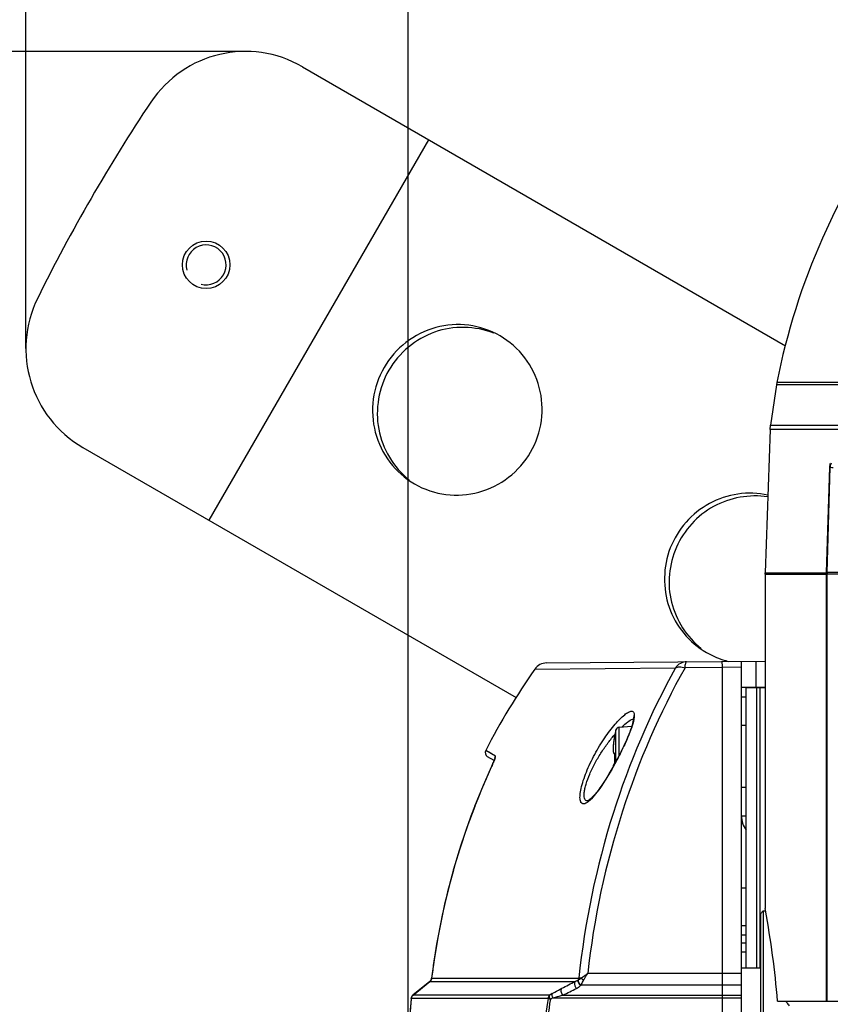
# Model space of a CAD drawing. Header units: millimetres. Extents: x 0 to 420, y 0 to 297.
# Tile 4 of 100: x 63 to 80, y 65 to 85. Entities that reach past the tile are written whole.
import ezdxf

# ---------------------------------------------------------------- set-up
doc = ezdxf.new("R2010")
doc.units = ezdxf.units.MM
doc.header["$LTSCALE"] = 23.1
doc.layers.get('0').update_dxf_attribs({"linetype": 'CONTINUOUS'})
for name, color, linetype in [('06___PRT_ALL_SURFS', 7, 'CONTINUOUS'), ('AXES', 7, 'CONTINUOUS'), ('DIM_PILOTEES', 7, 'CONTINUOUS')]:
    doc.layers.add(name, color=color, linetype=linetype)
doc.styles.get("Standard").update_dxf_attribs({"font": 'txt', "width": 0.7})
doc.dimstyles.new('DIMSTYLE_3', dxfattribs={"dimtxt": 2.5, "dimasz": 3.5, "dimexe": 2, "dimexo": 0, "dimtad": 1, "dimdec": 0, "dimlfac": 5, "dimdsep": 46, "dimtxsty": 'Standard', "dimblk": '_FILLED', "dimblk1": '_FILLED', "dimblk2": '_FILLED', "dimcen": 0, "dimazin": 2, "dimtp": 0.5, "dimtm": 0.5, "dimtfac": 1, "dimtdec": 0, "dimtofl": 0, "dimtmove": 0, "dimatfit": 3, "dimldrblk": '_FILLED', "dimfxl": 0, "dimtolj": 1, "dimarcsym": 0})
doc.dimstyles.new('DIMSTYLE_5', dxfattribs={"dimtxt": 2.5, "dimasz": 3.5, "dimexe": 2, "dimexo": 0, "dimtad": 1, "dimlfac": 5, "dimdsep": 46, "dimtxsty": 'Standard', "dimblk": '_FILLED', "dimblk1": '_FILLED', "dimblk2": '_FILLED', "dimcen": 0, "dimazin": 2, "dimtp": 0.5, "dimtm": 0.5, "dimtfac": 1, "dimtofl": 0, "dimtmove": 0, "dimatfit": 3, "dimldrblk": '_FILLED', "dimfxl": 0, "dimtolj": 1, "dimarcsym": 0})

# ---------------------------------------------------------------- blocks, each defined once
blk = doc.blocks.new('_FILLED')
at = {"color": 0, "linetype": 'ByBlock'}
blk.add_solid([(0, 0), (-1, 0.1429), (-1, -0.1429)], dxfattribs=at)
blk = doc.blocks.new('*D14')
at = {"layer": 'DIM_PILOTEES', "color": 2, "linetype": 'Continuous'}
for p, q in [((63.482, 78.398), (63.482, 108.414)), ((129.619, 78.398), (129.619, 108.414)), ((63.482, 106.414), (96.55, 106.414)), ((129.619, 106.414), (96.55, 106.414))]:
    blk.add_line(p, q, dxfattribs=at)
at = {"layer": 'DIM_PILOTEES', "color": 2, "linetype": 'Continuous', "xscale": 3.5, "yscale": 3.5, "zscale": 3.5, "rotation": 180}
blk.add_blockref('_FILLED', (63.482, 106.414), dxfattribs=at)
at = {"layer": 'DIM_PILOTEES', "color": 2, "linetype": 'Continuous', "xscale": 3.5, "yscale": 3.5, "zscale": 3.5}
blk.add_blockref('_FILLED', (129.619, 106.414), dxfattribs=at)
at = {"layer": 'DIM_PILOTEES', "color": 2, "linetype": 'Continuous', "insert": (96.55, 109.539), "char_height": 2.5, "width": 7.5, "attachment_point": 2, "line_spacing_factor": 0.9}
blk.add_mtext('{\\ftxt;\\W0.0001;\\H0.0001;\\~}{\\ftxt;\\W2.0;\\H2.5; }{\\ftxt;\\W0.0001;\\H0.0001;\\~}', dxfattribs=at)
blk = doc.blocks.new('*D15')
at = {"layer": 'DIM_PILOTEES', "color": 2, "linetype": 'Continuous'}
for p, q in [((68.108, 84.654), (51.484, 84.654)), ((53.484, 84.654), (53.484, 55.697)), ((53.484, 26.74), (53.484, 55.697)), ((94.168, 26.74), (51.484, 26.74))]:
    blk.add_line(p, q, dxfattribs=at)
at = {"layer": 'DIM_PILOTEES', "color": 2, "linetype": 'Continuous', "xscale": 3.5, "yscale": 3.5, "zscale": 3.5}
for p, rotation in [((53.484, 84.654), 90), ((53.484, 26.74), 270)]:
    blk.add_blockref('_FILLED', p, dxfattribs=dict(at, rotation=rotation))
at = {"layer": 'DIM_PILOTEES', "color": 2, "linetype": 'Continuous', "insert": (50.359, 55.697), "char_height": 2.5, "width": 8.83929, "attachment_point": 2, "rotation": 90, "line_spacing_factor": 0.9}
blk.add_mtext('{\\ftxt;\\W0.0001;\\H0.0001;\\~}{\\ftxt;\\W2.3571428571;\\H2.5; }{\\ftxt;\\W0.0001;\\H0.0001;\\~}', dxfattribs=at)
blk = doc.blocks.new('*D17')
at = {"layer": 'DIM_PILOTEES', "color": 2, "linetype": 'Continuous'}
for p, q in [((71.53, 63.263), (71.53, 103.414)), ((121.571, 63.263), (121.571, 103.414)), ((71.53, 101.414), (96.55, 101.414)), ((121.571, 101.414), (96.55, 101.414))]:
    blk.add_line(p, q, dxfattribs=at)
at = {"layer": 'DIM_PILOTEES', "color": 2, "linetype": 'Continuous', "xscale": 3.5, "yscale": 3.5, "zscale": 3.5, "rotation": 180}
blk.add_blockref('_FILLED', (71.53, 101.414), dxfattribs=at)
at = {"layer": 'DIM_PILOTEES', "color": 2, "linetype": 'Continuous', "xscale": 3.5, "yscale": 3.5, "zscale": 3.5}
blk.add_blockref('_FILLED', (121.571, 101.414), dxfattribs=at)
at = {"layer": 'DIM_PILOTEES', "color": 2, "linetype": 'Continuous', "insert": (96.55, 104.539), "char_height": 2.5, "width": 13.66071, "attachment_point": 2, "line_spacing_factor": 0.9}
blk.add_mtext('{\\ftxt;\\W0.0001;\\H0.0001;\\~}{\\ftxt;\\W3.6428571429;\\H2.5; }{\\ftxt;\\W0.0001;\\H0.0001;\\~}', dxfattribs=at)

msp = doc.modelspace()

# ---------------------------------------------------------------- linework, layer by layer
at = {"color": 7, "linetype": 'Continuous'}
for p, q in [((69.3083, 84.3327), (79.4802, 78.4599)), ((67.3406, 74.7849), (71.9669, 82.7978)), ((79.2889, 77.6388), (79.1625, 76.7838)), ((79.2972, 77.687), (79.2889, 77.6388)), ((80.808, 77.6388), (79.2889, 77.6388)), ((80.8155, 77.687), (79.2972, 77.687)), ((79.1543, 76.6947), (79.1625, 76.7838)), ((79.1625, 76.7838), (80.694, 76.7838)), ((79.1543, 76.6947), (79.0491, 73.6817)), ((79.327, 76.6947), (79.1543, 76.6947)), ((80.6883, 76.6935), (79.327, 76.6947)), ((64.682, 76.3198), (73.8051, 71.0526)), ((80.4053, 75.9016), (80.3382, 73.6848)), ((80.355, 73.6875), (80.422, 75.9025)), ((79.0485, 73.6468), (79.0491, 73.6817)), ((79.0485, 73.6468), (79.0485, 66.6126)), ((79.0485, 73.6468), (80.3378, 73.6468)), ((79.0491, 73.6817), (80.3378, 73.6817)), ((80.3378, 73.6546), (80.3378, 64.6626)), ((80.7625, 73.6536), (80.3545, 73.6528)), ((80.3545, 64.6626), (80.3545, 73.6528)), ((74.4447, 71.7801), (79.0485, 71.8203)), ((78.5504, 54.7091), (78.5504, 71.816)), ((78.8562, 71.8186), (78.8562, 71.266)), ((74.2018, 71.6526), (77.1645, 71.6789)), ((78.1504, 71.6855), (77.3635, 71.6789)), ((78.5504, 71.6891), (78.1504, 71.6855)), ((78.1504, 54.8396), (78.1504, 71.6855)), ((79.0485, 71.2677), (78.5504, 71.2634)), ((78.6504, 65.3626), (78.6504, 71.2626)), ((78.6504, 71.2626), (79.0485, 71.2626)), ((78.8661, 71.2626), (78.8661, 65.3626)), ((78.942, 71.2626), (78.942, 65.3626)), ((78.6504, 71.0626), (78.5504, 71.0626)), ((76.2788, 70.6252), (76.2787, 70.6189)), ((76.2788, 70.6256), (76.2788, 70.6252)), ((75.9087, 69.7078), (75.9087, 70.3707)), ((75.9791, 70.4301), (76.243, 70.4532)), ((75.9791, 69.8423), (75.9791, 70.4301)), ((78.6504, 70.4626), (78.5504, 70.4626)), ((75.8557, 70.0828), (75.8532, 70.0584)), ((75.8588, 70.1079), (75.8557, 70.0825)), ((75.8624, 70.1338), (75.8588, 70.1076)), ((75.8665, 70.1603), (75.8624, 70.1335)), ((75.8711, 70.187), (75.8665, 70.1599)), ((75.8753, 70.2094), (75.871, 70.1866)), ((75.8763, 70.2147), (75.8753, 70.2094)), ((75.8753, 70.2094), (75.8753, 70.2094)), ((75.8775, 70.2215), (75.8763, 70.2147)), ((75.8786, 70.2277), (75.8775, 70.2215)), ((75.8793, 70.2315), (75.8786, 70.2277)), ((75.8799, 70.2349), (75.8793, 70.2315)), ((75.8804, 70.238), (75.8799, 70.2349)), ((75.8808, 70.2407), (75.8804, 70.238)), ((75.8808, 70.2519), (75.882, 70.2518)), ((75.8808, 70.2519), (75.882, 70.2518)), ((75.8811, 70.2428), (75.8808, 70.2407)), ((75.8817, 70.2475), (75.8811, 70.2428)), ((75.8817, 70.2477), (75.8817, 70.2475)), ((73.3718, 69.8208), (73.1669, 69.94)), ((75.8489, 69.9939), (75.8485, 69.9752)), ((75.8485, 69.9753), (75.8485, 69.9583)), ((75.8485, 69.9584), (75.8491, 69.943)), ((75.8498, 70.014), (75.8489, 69.9937)), ((75.8491, 69.9431), (75.85, 69.9294)), ((75.8512, 70.0356), (75.8498, 70.0138)), ((75.85, 69.9294), (75.8514, 69.9172)), ((75.8532, 70.0586), (75.8512, 70.0354)), ((75.8514, 69.9172), (75.8531, 69.9064)), ((75.8531, 69.9065), (75.8552, 69.8969)), ((75.8552, 69.8969), (75.8578, 69.8885)), ((75.8755, 69.8635), (75.881, 69.861)), ((73.3445, 69.7276), (73.2058, 69.8077)), ((75.881, 69.6641), (75.8755, 69.6616)), ((75.8806, 69.656), (75.8815, 69.6633)), ((75.882, 69.8395), (75.8816, 69.8395)), ((75.882, 69.6856), (75.8816, 69.6856)), ((75.8903, 69.6671), (75.8834, 69.6544)), ((75.896, 69.6776), (75.8903, 69.6671)), ((73.2908, 69.6037), (73.1112, 69.1979)), ((73.3005, 69.6249), (73.2908, 69.6037)), ((73.2908, 69.6037), (73.2919, 69.6053)), ((75.8514, 69.6079), (75.8507, 69.602)), ((75.8531, 69.6187), (75.8514, 69.6079)), ((75.8552, 69.6282), (75.8531, 69.6187)), ((75.8578, 69.6366), (75.8552, 69.6282)), ((73.1117, 69.1991), (72.9333, 68.76)), ((78.5504, 69.1626), (78.6504, 69.1626)), ((75.3134, 68.8763), (75.3132, 68.8763)), ((72.9342, 68.7623), (72.7694, 68.3166)), ((78.5504, 68.5626), (78.6504, 68.5626)), ((72.7702, 68.3189), (72.6196, 67.8684)), ((72.6203, 67.8707), (72.4839, 67.4159)), ((72.4846, 67.4182), (72.3626, 66.9596)), ((72.3632, 66.962), (72.2556, 66.5003)), ((78.6504, 67.0376), (78.5504, 67.0376)), ((79.0104, 66.5626), (78.9504, 66.5026)), ((79.0104, 66.5626), (79.0104, 59.9626)), ((79.0104, 66.5626), (79.0579, 66.5626)), ((79.0555, 66.5757), (79.0485, 66.6126)), ((79.0563, 66.5711), (79.0485, 66.6126)), ((72.2561, 66.5028), (72.163, 66.0384)), ((78.9504, 66.5026), (78.9504, 60.0226)), ((78.5504, 66.2526), (78.6504, 66.2526)), ((72.1635, 66.0409), (72.0849, 65.5746)), ((78.6504, 66.0526), (78.5504, 66.0526)), ((78.5504, 65.8876), (78.6504, 65.8876)), ((72.0853, 65.5772), (72.0251, 65.1415)), ((78.5504, 65.7025), (78.6504, 65.7025)), ((78.5504, 65.3626), (78.9504, 65.3626)), ((72.0251, 65.1415), (72.0257, 65.1421)), ((72.0257, 65.1421), (75.1262, 65.1421)), ((78.5504, 65.2401), (75.3133, 65.2401)), ((71.9887, 65.0741), (71.6335, 64.7874)), ((71.6357, 64.7889), (71.9889, 65.074)), ((71.9887, 65.0741), (71.9909, 65.0756)), ((71.9889, 65.074), (71.9909, 65.0756)), ((71.9909, 65.0756), (75.0499, 65.0756)), ((78.5504, 64.998), (75.1731, 64.998)), ((71.5967, 64.7188), (71.5606, 64.2537)), ((71.5967, 64.7188), (71.5973, 64.7193)), ((74.4795, 64.7193), (71.5973, 64.7193)), ((71.6335, 64.7874), (71.6357, 64.7889)), ((74.5165, 64.7889), (71.6357, 64.7889)), ((74.567, 64.8192), (74.5165, 64.7889)), ((74.5784, 64.7298), (74.5271, 64.6998)), ((74.5784, 64.7298), (78.5504, 64.7298)), ((74.7977, 64.7869), (78.5504, 64.7869)), ((79.3121, 64.6626), (80.3311, 64.6626)), ((80.3378, 64.6626), (89.0193, 64.6626))]:
    msp.add_line(p, q, dxfattribs=at)
for points in [[(80.3382, 73.6848), (80.3378, 73.6671), (80.3378, 73.6546)], [(76.2787, 70.6189), (76.2772, 70.5991), (76.2736, 70.5737), (76.2675, 70.5431), (76.2589, 70.5077), (76.2476, 70.4679), (76.2337, 70.4239), (76.2173, 70.3763), (76.1984, 70.3254), (76.1773, 70.2714), (76.154, 70.215), (76.1287, 70.1563), (76.1016, 70.0958), (76.0728, 70.0333), (76.0421, 69.9691), (76.0098, 69.9032), (75.9758, 69.8357), (75.94, 69.7667), (75.9026, 69.6963)], [(76.2792, 70.639), (76.2788, 70.6397), (76.2774, 70.6428), (76.2776, 70.6419), (76.2783, 70.6371), (76.2788, 70.6286), (76.2788, 70.6256)], [(73.2847, 69.8715), (73.2215, 69.9082), (73.1826, 69.9311), (73.1671, 69.9399), (73.1669, 69.94)], [(75.8578, 69.8885), (75.8608, 69.881), (75.8647, 69.8743), (75.8694, 69.8685), (75.8755, 69.8635)], [(75.8796, 69.8686), (75.8797, 69.8685), (75.8799, 69.8679), (75.8801, 69.8668), (75.8804, 69.8654), (75.8807, 69.8636), (75.8809, 69.8615)], [(75.8809, 69.8615), (75.8812, 69.8592), (75.8814, 69.8565), (75.8815, 69.8536), (75.8817, 69.8505), (75.8817, 69.8473), (75.8817, 69.8439), (75.8816, 69.8404), (75.8816, 69.8395)], [(75.881, 69.861), (75.881, 69.861), (75.8812, 69.8583), (75.8814, 69.8554), (75.8816, 69.8522), (75.8817, 69.8488), (75.8817, 69.8452), (75.8817, 69.8414), (75.8816, 69.8406)], [(73.3632, 69.7807), (73.3633, 69.7812), (73.3632, 69.7807), (73.3628, 69.7791), (73.3621, 69.7765), (73.3611, 69.773), (73.3597, 69.7687), (73.358, 69.7636), (73.3559, 69.7577), (73.3535, 69.751), (73.3508, 69.7437), (73.3477, 69.7358), (73.3444, 69.7271), (73.3407, 69.7179), (73.3366, 69.708), (73.3323, 69.6976), (73.3277, 69.6866), (73.3227, 69.6752), (73.3175, 69.6632), (73.3121, 69.6508), (73.3064, 69.638), (73.3005, 69.6249)], [(75.9026, 69.6963), (75.8635, 69.6247), (75.8226, 69.552), (75.7806, 69.4793), (75.7376, 69.4073), (75.6944, 69.3373), (75.6517, 69.2706), (75.61, 69.2081), (75.5701, 69.1508), (75.5324, 69.0992), (75.4975, 69.054), (75.4654, 69.0146), (75.4361, 68.981), (75.4095, 68.9527), (75.3855, 68.9292), (75.3642, 68.9104), (75.3457, 68.8958), (75.3304, 68.8855), (75.3279, 68.8841)], [(75.8755, 69.6616), (75.8694, 69.6566), (75.8647, 69.6507), (75.8608, 69.644), (75.8578, 69.6366)], [(75.881, 69.6641), (75.8807, 69.6618), (75.8804, 69.6598), (75.8801, 69.6583), (75.8798, 69.6572), (75.8797, 69.6566)], [(75.8816, 69.8395), (75.8813, 69.8299), (75.881, 69.8156), (75.8807, 69.8012), (75.8805, 69.7869), (75.8804, 69.7726), (75.8804, 69.7529)], [(75.8804, 69.7529), (75.8805, 69.7386), (75.8807, 69.7243), (75.881, 69.7099), (75.8813, 69.6956)], [(75.8813, 69.6956), (75.8817, 69.6837), (75.8817, 69.6799), (75.8817, 69.6763), (75.8816, 69.6729), (75.8814, 69.6697), (75.8812, 69.6667), (75.881, 69.6641)], [(75.3279, 68.8841), (75.3188, 68.8792), (75.3121, 68.8765), (75.3115, 68.8762), (75.3134, 68.8763)], [(72.0251, 65.1415), (72.0235, 65.132), (72.0209, 65.122), (72.0173, 65.1124), (72.0129, 65.1032), (72.0077, 65.0948), (72.0018, 65.087), (71.9954, 65.0801), (71.9887, 65.0741)], [(72.0251, 65.1415), (72.0239, 65.1339), (72.0214, 65.1238), (72.018, 65.114), (72.0137, 65.1048), (72.0086, 65.0962), (72.0029, 65.0883), (71.9965, 65.0812), (71.9922, 65.0772)]]:
    msp.add_lwpolyline(points, dxfattribs=at)
for centre, radius, start, end in [((68.1083, 82.2543), 2.4, 60, 146.26767), ((96.5504, 63.2626), 36.6, 146.26767, 153.73233), ((93.4597, 74.8801), 14.438, 143.43049, 168.78996), ((65.882, 78.3983), 2.4, 153.73233, 240), ((80.7322, 77.8216), 1.9437, 260.81885, 262.64941), ((81.4458, 73.6537), 1.0913, 178.22334, 180.04457), ((80.7527, -6.2551), 79.9436, 89.992547, 90.284986), ((78.7001, 73.5359), 1.7719, 240.03668, 252.22482), ((74.4473, 71.4802), 0.3, 90.5, 144.92437), ((78.6981, 73.5291), 1.7648, 252.21973, 256.44171), ((75.6607, 70.7158), 0.6375, 349.17893, 351.19324), ((75.991, 70.6778), 0.3049, 356.31408, 359.68676), ((78.0139, 68.4229), 2.8225, 138.91966, 139.38106), ((78.2304, 69.7626), 2.4, 165.32287, 168.23433), ((75.9861, 70.3504), 0.08, 95, 165.32287), ((77.1954, 69.9305), 1.3482, 174.06581, 174.21958), ((77.284, 69.921), 1.4373, 173.14071, 174.05536), ((77.3526, 69.9128), 1.5064, 172.86012, 173.14338), ((77.4015, 69.9067), 1.5557, 172.38739, 172.85918), ((77.453, 69.8998), 1.6077, 171.97733, 172.38795), ((77.5038, 69.8926), 1.659, 171.33299, 171.97639), ((77.5433, 69.8866), 1.6989, 170.99757, 171.33448), ((77.5653, 69.8832), 1.7212, 170.55515, 170.9975), ((77.5825, 69.8803), 1.7386, 170.26992, 170.55534), ((77.6097, 69.8756), 1.7663, 169.09866, 170.26911), ((75.9004, 70.2479), 0.02, 168.23433, 194.79119), ((75.9017, 70.2477), 0.0201, 168.28836, 181.35232), ((73.2558, 69.8943), 0.1, 152.78306, 240), ((78.282, 69.7626), 2.4012, 178.16287, 181.83713), ((75.6684, 69.8464), 0.2137, 358.15905, 359.81686), ((75.6683, 69.6787), 0.2138, 0.21162, 1.8405), ((86.769, 63.3971), 14.8382, 155.26691, 157.17741), ((69.6987, 71.2608), 3.9562, 335.26312, 335.63612), ((87.029, 63.2997), 15.1157, 157.21928, 170.2545), ((75.0397, 69.228), 0.4652, 307.87053, 308.82981), ((74.9964, 69.2814), 0.534, 308.85715, 310.96567), ((74.9228, 69.3662), 0.6463, 310.96252, 312.90289), ((79.0504, 68.5626), 0.5, 180, 216.7837), ((61.0656, 63.1887), 18.306, 4.61815, 10.66266), ((87.1899, 63.269), 15.2795, 170.24325, 172.95837), ((75.2601, 64.7001), 0.433, 109.36512, 110.19934), ((71.9292, 65.1484), 0.0954, 310.30766, 322.08477), ((56.0736, 101.774), 41.3143, 296.91013, 297.34289), ((56.3246, 101.6036), 41.1913, 296.64552, 297.08348), ((73.4612, 66.7519), 2.4508, 314.06248, 314.30489), ((87.2839, 63.2646), 15.754, 174.70174, 175.042), ((71.6959, 64.7109), 0.0986, 127.63859, 129.21096), ((87.2968, 63.2635), 15.7669, 175.04207, 176.09493)]:
    msp.add_arc(centre, radius, start, end, dxfattribs=at)
at = {"color": 2, "linetype": 'Continuous'}
msp.add_arc((67.2787, 80.1626), 0.42, 255, 195, dxfattribs=at)
at = {"color": 7, "linetype": 'Continuous'}
for points, knots in [([(73.4679, 78.6677), (73.2672, 78.7836), (72.8136, 78.9368), (72.1003, 78.8855), (71.458, 78.5646), (70.9851, 78.0227), (70.7522, 77.3422), (70.7955, 76.6255), (71.1077, 75.9821), (71.4672, 75.6659), (71.6679, 75.55)], [0, 0, 0, 0, 0.1244149, 0.2491548, 0.374403, 0.5, 0.625597, 0.7508452, 0.8755851, 1, 1, 1, 1]), ([(73.3359, 78.7222), (73.1399, 78.8), (72.7148, 78.8849), (71.8698, 78.7497), (70.9851, 78.0227), (70.7979, 76.893), (71.1032, 76.0937), (71.3893, 75.7679), (71.5547, 75.637)], [0, 0, 0, 0, 0.1254437, 0.2512083, 0.5, 0.7487917, 0.8745563, 1, 1, 1, 1]), ([(71.6679, 75.55), (71.8687, 75.4341), (72.3222, 75.2809), (73.0355, 75.3322), (73.6778, 75.6531), (74.1507, 76.195), (74.3836, 76.8755), (74.3404, 77.5922), (74.0281, 78.2356), (73.6687, 78.5518), (73.4679, 78.6677)], [0, 0, 0, 0, 0.1244149, 0.2491548, 0.374403, 0.5, 0.625597, 0.7508452, 0.8755851, 1, 1, 1, 1]), ([(80.422, 75.9025), (80.4179, 75.9025), (80.4142, 75.9009), (80.4053, 75.903), (80.4053, 75.9016)], [0, 0, 0, 0, 0.7446798, 1, 1, 1, 1]), ([(79.1066, 75.3149), (78.9016, 75.3594), (78.4708, 75.3738), (77.6627, 75.1078), (76.9054, 74.2601), (76.8889, 73.1235), (77.3059, 72.3838), (77.6339, 72.1056), (77.8152, 72.0009)], [0, 0, 0, 0, 0.1255296, 0.2515102, 0.500563, 0.7491154, 0.874691, 1, 1, 1, 1]), ([(79.1054, 75.2764), (78.7246, 75.3362), (77.8968, 75.1912), (77.0625, 74.2701), (76.9459, 73.0329), (77.4003, 72.3266), (77.702, 72.0879)], [0, 0, 0, 0, 0.2494925, 0.5004004, 0.7509658, 1, 1, 1, 1]), ([(80.3545, 73.6528), (80.3503, 73.6529), (80.3466, 73.654), (80.3378, 73.6532), (80.3378, 73.6546)], [0, 0, 0, 0, 0.7402828, 1, 1, 1, 1]), ([(80.355, 73.6875), (80.3509, 73.6874), (80.3467, 73.6868), (80.3385, 73.6864), (80.3384, 73.6848)], [0, 0, 0, 0, 0.7311628, 1, 1, 1, 1]), ([(77.3971, 71.8059), (77.3519, 71.8055), (77.2598, 71.7815), (77.1902, 71.7169), (77.1645, 71.6789)], [0, 0, 0, 0, 0.4960486, 1, 1, 1, 1]), ([(77.3635, 71.6789), (77.3654, 71.6966), (77.3684, 71.7277), (77.3765, 71.7682), (77.3832, 71.7927), (77.3927, 71.8059), (77.3971, 71.8059)], [0, 0, 0, 0, 0.3975929, 0.7028629, 0.9021129, 1, 1, 1, 1]), ([(78.1504, 71.6855), (78.1501, 71.7032), (78.1498, 71.7283), (78.1493, 71.7593), (78.149, 71.7777), (78.1484, 71.7918), (78.1488, 71.8032), (78.1473, 71.8079), (78.1485, 71.8125), (78.1478, 71.8125)], [0, 0, 0, 0, 0.4181487, 0.5905621, 0.7350593, 0.8496373, 0.9327286, 0.9830447, 1, 1, 1, 1]), ([(77.1645, 71.6789), (76.6266, 70.7049), (75.7182, 68.5805), (75.2502, 66.3168), (75.1262, 65.1421)], [0, 0, 0, 0, 0.4850262, 1, 1, 1, 1]), ([(77.3635, 71.6789), (76.8258, 70.7219), (75.9176, 68.6299), (75.4429, 66.3989), (75.3133, 65.2401)], [0, 0, 0, 0, 0.4849125, 1, 1, 1, 1]), ([(77.1645, 71.6789), (77.1888, 71.6942), (77.2601, 71.7045), (77.3263, 71.6902), (77.3635, 71.6789)], [0, 0, 0, 0, 0.4255112, 1, 1, 1, 1]), ([(75.2274, 68.8144), (75.2188, 68.8141), (75.2012, 68.8167), (75.1787, 68.8337), (75.1634, 68.8616), (75.1497, 68.9175), (75.1517, 69.0127), (75.1753, 69.149), (75.221, 69.3108), (75.2861, 69.4884), (75.3673, 69.673), (75.4907, 69.9162), (75.6596, 70.1948), (75.8439, 70.4414), (75.989, 70.6001), (76.0835, 70.6871), (76.1637, 70.7441), (76.2184, 70.7657), (76.2409, 70.7649)], [0, 0, 0, 0, 0.0109272, 0.0217718, 0.0345694, 0.0506591, 0.0946252, 0.1542305, 0.2267146, 0.3081834, 0.3947507, 0.4831155, 0.6552406, 0.8086359, 0.8739088, 0.9288653, 0.9713115, 1, 1, 1, 1]), ([(76.2409, 70.7649), (76.2491, 70.7647), (76.2658, 70.7609), (76.2848, 70.7414), (76.2945, 70.7116), (76.2959, 70.6889), (76.2959, 70.6761)], [0, 0, 0, 0, 0.2106859, 0.4180715, 0.6714001, 1, 1, 1, 1]), ([(76.287, 70.5961), (76.2748, 70.5321), (76.2305, 70.3908), (76.1407, 70.1694), (76.0267, 69.9262), (75.9411, 69.7608), (75.896, 69.6776)], [0, 0, 0, 0, 0.1953009, 0.4417907, 0.7163564, 1, 1, 1, 1]), ([(76.0369, 70.4356), (76.0756, 70.4722), (76.1463, 70.5335), (76.2255, 70.5855), (76.2628, 70.6008)], [0, 0, 0, 0, 0.5693247, 1, 1, 1, 1]), ([(76.2953, 70.6582), (76.2951, 70.655), (76.294, 70.6416), (76.2923, 70.6283), (76.2908, 70.6182)], [0, 0, 0, 0, 0.2355307, 1, 1, 1, 1]), ([(75.2907, 68.8791), (75.2802, 68.8824), (75.259, 68.8974), (75.2418, 68.9373), (75.2355, 68.9915), (75.2396, 69.0604), (75.2541, 69.1425), (75.289, 69.2729), (75.3561, 69.4498), (75.4615, 69.6657), (75.5868, 69.8789), (75.7235, 70.0783), (75.8217, 70.2023), (75.8715, 70.2604)], [0, 0, 0, 0, 0.0209966, 0.0465642, 0.0806445, 0.1245166, 0.1779221, 0.2397375, 0.3820798, 0.538478, 0.6982442, 0.853913, 1, 1, 1, 1]), ([(75.854, 70.0663), (75.8526, 70.0524), (75.8503, 70.0258), (75.8485, 69.9881), (75.8485, 69.955), (75.8502, 69.9274), (75.8536, 69.9059), (75.858, 69.8919), (75.8628, 69.8844), (75.8666, 69.881), (75.871, 69.8795), (75.8739, 69.8799), (75.8753, 69.8803)], [0, 0, 0, 0, 0.2119096, 0.4041523, 0.57227, 0.7126716, 0.8230091, 0.9028834, 0.9324549, 0.9566527, 0.9779963, 1, 1, 1, 1]), ([(75.8753, 70.2096), (75.8759, 70.2128), (75.878, 70.2239), (75.88, 70.235), (75.8812, 70.243)], [0, 0, 0, 0, 0.2838088, 1, 1, 1, 1]), ([(75.8812, 70.243), (75.8814, 70.2443), (75.8816, 70.2464), (75.8821, 70.2493), (75.882, 70.2506), (75.8822, 70.2518), (75.882, 70.2518)], [0, 0, 0, 0, 0.4263612, 0.7399766, 0.9320981, 1, 1, 1, 1]), ([(75.8815, 69.8621), (75.8812, 69.8648), (75.8806, 69.8697), (75.8795, 69.8753), (75.8771, 69.8808), (75.8753, 69.8803)], [0, 0, 0, 0, 0.4058899, 0.7140426, 1, 1, 1, 1]), ([(75.8821, 69.8457), (75.8822, 69.8472), (75.8821, 69.8526), (75.8819, 69.8581), (75.8815, 69.8621)], [0, 0, 0, 0, 0.2639898, 1, 1, 1, 1]), ([(73.3026, 69.6287), (73.3078, 69.6403), (73.3259, 69.6808), (73.3432, 69.7216), (73.3545, 69.7512)], [0, 0, 0, 0, 0.2858255, 1, 1, 1, 1]), ([(73.3545, 69.7512), (73.3581, 69.7607), (73.3641, 69.7769), (73.3707, 69.7988), (73.3736, 69.8114), (73.3736, 69.8198), (73.3718, 69.8208)], [0, 0, 0, 0, 0.417552, 0.7233269, 0.9147378, 1, 1, 1, 1]), ([(75.8834, 69.6544), (75.7991, 69.5), (75.6725, 69.2842), (75.4929, 69.0334), (75.4058, 68.9328), (75.3628, 68.8928)], [0, 0, 0, 0, 0.5704988, 0.8094449, 1, 1, 1, 1]), ([(75.8815, 69.6633), (75.8816, 69.6645), (75.882, 69.6699), (75.8822, 69.6754), (75.8821, 69.6795)], [0, 0, 0, 0, 0.2336564, 1, 1, 1, 1]), ([(75.8745, 69.645), (75.8732, 69.6453), (75.8704, 69.6455), (75.8656, 69.6436), (75.8608, 69.6383), (75.8546, 69.6247), (75.8524, 69.6123), (75.8512, 69.6031)], [0, 0, 0, 0, 0.0769217, 0.153155, 0.2886481, 0.47007, 1, 1, 1, 1]), ([(75.3253, 68.8607), (75.3088, 68.8479), (75.2787, 68.8272), (75.243, 68.815), (75.2274, 68.8144)], [0, 0, 0, 0, 0.5726789, 1, 1, 1, 1]), ([(75.0499, 65.0756), (75.0554, 65.0777), (75.0764, 65.0864), (75.0965, 65.0972), (75.1106, 65.1065)], [0, 0, 0, 0, 0.2590495, 1, 1, 1, 1]), ([(75.1106, 65.1065), (75.1048, 65.0867), (75.1145, 65.0386), (75.1457, 65.0043), (75.1656, 64.9908)], [0, 0, 0, 0, 0.4604128, 1, 1, 1, 1]), ([(75.1262, 65.1421), (75.1261, 65.1386), (75.1241, 65.1255), (75.117, 65.1137), (75.1106, 65.1065)], [0, 0, 0, 0, 0.2672215, 1, 1, 1, 1]), ([(75.1166, 65.1086), (75.1147, 65.0993), (75.1156, 65.0556), (75.1455, 65.0165), (75.1731, 64.998)], [0, 0, 0, 0, 0.2231123, 1, 1, 1, 1]), ([(75.1857, 65.1462), (75.1791, 65.1416), (75.1573, 65.127), (75.1338, 65.1147), (75.1166, 65.1086)], [0, 0, 0, 0, 0.3042077, 1, 1, 1, 1]), ([(75.1857, 65.1462), (75.1794, 65.1462), (75.1596, 65.1457), (75.1396, 65.1448), (75.1262, 65.1421)], [0, 0, 0, 0, 0.314919, 1, 1, 1, 1]), ([(75.1731, 64.998), (75.1773, 65.0054), (75.1955, 65.0384), (75.2124, 65.0721), (75.2254, 65.0982)], [0, 0, 0, 0, 0.2258159, 1, 1, 1, 1]), ([(75.3133, 65.2401), (75.3014, 65.2326), (75.2573, 65.2035), (75.2149, 65.1718), (75.1857, 65.1462)], [0, 0, 0, 0, 0.2654676, 1, 1, 1, 1]), ([(75.1857, 65.1462), (75.1879, 65.142), (75.1987, 65.1241), (75.2132, 65.1087), (75.2254, 65.0982)], [0, 0, 0, 0, 0.2284342, 1, 1, 1, 1]), ([(75.2254, 65.0982), (75.2313, 65.1101), (75.2576, 65.1592), (75.2882, 65.2059), (75.3133, 65.2401)], [0, 0, 0, 0, 0.238266, 1, 1, 1, 1]), ([(74.567, 64.8192), (74.5849, 64.8299), (74.6523, 64.8696), (74.7209, 64.9073), (74.7722, 64.9334)], [0, 0, 0, 0, 0.2656645, 1, 1, 1, 1]), ([(74.7977, 64.7869), (74.777, 64.8072), (74.7502, 64.8552), (74.7561, 64.916), (74.7722, 64.9334)], [0, 0, 0, 0, 0.5497971, 1, 1, 1, 1]), ([(75.0499, 65.0756), (75.0426, 65.0675), (75.0304, 65.0367), (75.0396, 64.9818), (75.0627, 64.9446), (75.0785, 64.9292)], [0, 0, 0, 0, 0.204205, 0.5864779, 1, 1, 1, 1]), ([(75.0785, 64.9292), (75.0867, 64.9333), (75.1178, 64.9507), (75.1466, 64.9724), (75.1656, 64.9908)], [0, 0, 0, 0, 0.2573142, 1, 1, 1, 1]), ([(74.4795, 64.7193), (74.4013, 64.2384), (74.3202, 63.2625), (74.4013, 62.2867), (74.4795, 61.8058)], [0, 0, 0, 0, 0.5000116, 1, 1, 1, 1]), ([(74.5271, 64.6998), (74.4478, 64.2256), (74.3653, 63.2625), (74.4478, 62.2995), (74.5271, 61.8254)], [0, 0, 0, 0, 0.5000121, 1, 1, 1, 1]), ([(74.5165, 64.7889), (74.501, 64.7765), (74.4851, 64.7524), (74.4801, 64.7261), (74.4795, 64.7193)], [0, 0, 0, 0, 0.7451078, 1, 1, 1, 1]), ([(74.5271, 64.6998), (74.517, 64.7025), (74.5007, 64.7076), (74.4845, 64.7148), (74.4795, 64.7193)], [0, 0, 0, 0, 0.6092233, 1, 1, 1, 1]), ([(74.5271, 64.6998), (74.519, 64.7161), (74.5083, 64.7446), (74.5092, 64.7787), (74.5165, 64.7889)], [0, 0, 0, 0, 0.5926364, 1, 1, 1, 1]), ([(74.567, 64.8192), (74.5598, 64.8089), (74.5593, 64.7746), (74.5701, 64.7461), (74.5784, 64.7298)], [0, 0, 0, 0, 0.4061908, 1, 1, 1, 1]), ([(74.5784, 64.7298), (74.5969, 64.7352), (74.6696, 64.7558), (74.7429, 64.7744), (74.7977, 64.7869)], [0, 0, 0, 0, 0.2564053, 1, 1, 1, 1]), ([(79.4858, 64.6626), (79.492, 64.6534), (79.5154, 64.6192), (79.5399, 64.5858), (79.559, 64.5623)], [0, 0, 0, 0, 0.2671506, 1, 1, 1, 1])]:
    msp.add_open_spline(points, degree=3, knots=knots, dxfattribs=at)
for points in [[(80.4236, 75.9795), (80.4124, 75.9553), (80.4061, 75.9283), (80.4053, 75.9016)], [(80.422, 75.9025), (80.4239, 75.9354), (80.4342, 75.9684), (80.4503, 75.9971)], [(76.2628, 70.6008), (76.2678, 70.6028), (76.2729, 70.6047), (76.278, 70.6064)], [(76.2959, 70.6761), (76.2853, 70.6618), (76.2789, 70.6434), (76.2788, 70.6256)], [(75.8753, 69.8803), (75.8751, 69.8753), (75.877, 69.87), (75.8802, 69.8662)], [(73.3611, 69.7737), (73.3608, 69.7898), (73.3646, 69.8065), (73.3718, 69.8208)], [(75.8753, 69.6464), (75.8755, 69.6509), (75.8773, 69.6555), (75.8802, 69.6589)], [(75.3014, 68.8768), (75.2978, 68.8773), (75.2942, 68.878), (75.2907, 68.8791)], [(75.3119, 68.8763), (75.3084, 68.8762), (75.3049, 68.8764), (75.3014, 68.8768)], [(72.0045, 65.0898), (72.01, 65.0968), (72.0146, 65.1048), (72.0181, 65.1131)], [(72.0181, 65.1131), (72.0219, 65.1223), (72.0245, 65.1322), (72.0257, 65.1421)], [(71.6335, 64.7874), (71.6133, 64.7711), (71.5991, 64.7446), (71.5967, 64.7188)], [(71.5973, 64.7193), (71.5986, 64.7328), (71.6028, 64.7463), (71.6093, 64.7581)], [(71.6093, 64.7581), (71.6154, 64.7692), (71.6238, 64.7793), (71.6336, 64.7872)]]:
    msp.add_open_spline(points, degree=3, dxfattribs=at)
at = {"layer": '06___PRT_ALL_SURFS', "color": 7, "linetype": 'Continuous'}
msp.add_arc((86.1504, 63.2626), 14.6, 144.92437, 152.78306, dxfattribs=at)
at = {"layer": 'AXES', "color": 7, "linetype": 'Continuous'}
msp.add_circle((67.2787, 80.1626), 0.5, dxfattribs=at)

# ---------------------------------------------------------------- dimensions: what is measured, and where the dimension line sits
at = {"layer": 'DIM_PILOTEES', "color": 2, "linetype": 'Continuous'}
for base, p1, p2, text, dimstyle, picture, middle in [((129.6188, 106.414), (63.482, 78.3983), (129.6188, 78.3983), '{\\ftxt;\\W0.0001;\\H0.0001;\\~}{\\ftxt;\\W2.0;\\H2.5; }{\\ftxt;\\W0.0001;\\H0.0001;\\~}', 'DIMSTYLE_3', '*D14', (96.1932, 106.414)), ((121.5709, 101.414), (71.5299, 63.2626), (121.5709, 63.2626), '{\\ftxt;\\W0.0001;\\H0.0001;\\~}{\\ftxt;\\W3.6428571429;\\H2.5; }{\\ftxt;\\W0.0001;\\H0.0001;\\~}', 'DIMSTYLE_5', '*D17', (96.1932, 101.414))]:
    dim = msp.add_linear_dim(base=base, p1=p1, p2=p2, text=text, dimstyle=dimstyle, dxfattribs=at)
    dim.commit()
    dim.dimension.update_dxf_attribs({"geometry": picture, "text_midpoint": middle, "dimtype": 160})
dim = msp.add_linear_dim(base=(53.4843, 26.7402), p1=(68.1083, 84.6543), p2=(94.1679, 26.7402), angle=270, text='{\\ftxt;\\W0.0001;\\H0.0001;\\~}{\\ftxt;\\W2.3571428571;\\H2.5; }{\\ftxt;\\W0.0001;\\H0.0001;\\~}', dimstyle='DIMSTYLE_3', dxfattribs=at)
dim.commit()
dim.dimension.update_dxf_attribs({"geometry": '*D15', "text_midpoint": (53.4843, 55.3401), "dimtype": 160})

doc.saveas('drawing.dxf')
